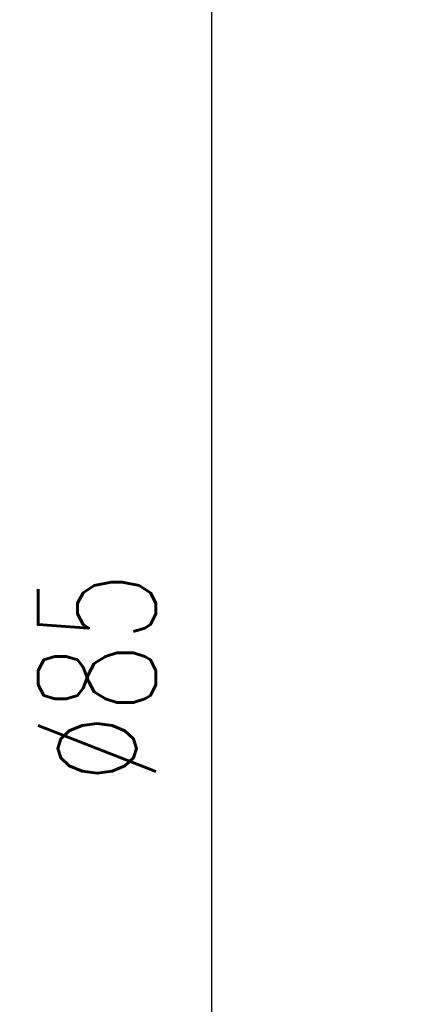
# Model space of a CAD drawing. Header units: inches. Extents: x 22 to 529, y 23 to 401.
# Tile 3 of 40: x 164 to 175, y 98 to 127. Entities that reach past the tile are written whole.
import ezdxf

# ---------------------------------------------------------------- set-up
doc = ezdxf.new("R2010")
doc.units = ezdxf.units.IN
doc.header["$LTSCALE"] = 0.1
doc.layers.add('DIM', color=4, linetype='Continuous')
doc.styles.add('DIM-7', font='SIMPLEX.shx', dxfattribs={"width": 0.7, "bigfont": 'chineset.shx'})
doc.dimstyles.new('CNS', dxfattribs={"dimtxt": 3.5, "dimasz": 2.5, "dimexe": 1, "dimexo": 1.5, "dimgap": 0.09, "dimtad": 0, "dimdsep": 46, "dimtxsty": 'DIM-7', "dimcen": 0.09, "dimclrd": 1, "dimclre": 1, "dimclrt": 4, "dimadec": 0, "dimazin": 0, "dimtfac": 1, "dimtix": 1, "dimtmove": 2, "dimatfit": 3, "dimfxl": 1, "dimtvp": 0.971429, "dimtolj": 1, "dimarcsym": 0})

# ---------------------------------------------------------------- blocks, each defined once
blk = doc.blocks.new('*D7')
at = {"layer": 'DEFPOINTS', "color": 0, "transparency": 16777216}
for p in [(178.802, 150.401), (169.203, 65.401), (178.802, 65.401)]:
    blk.add_point(p, dxfattribs=at)
at = {"layer": 'DIM', "color": 4, "lineweight": -2, "transparency": 16777216}
for p, q in [((177.302, 150.401), (168.203, 150.401)), ((169.203, 147.901), (169.203, 67.901)), ((177.302, 65.401), (168.203, 65.401))]:
    blk.add_line(p, q, dxfattribs=at)
at = {"layer": 'DIM', "color": 4, "transparency": 16777216}
for points in [[(168.786, 147.901), (169.62, 147.901), (169.203, 150.401)], [(168.786, 67.901), (169.62, 67.901), (169.203, 65.401)]]:
    blk.add_solid(points, dxfattribs=at)
at = {"layer": 'DIM', "color": 4, "transparency": 16777216, "insert": (165.803, 107.901), "char_height": 3.5, "attachment_point": 5, "rotation": 90, "style": 'DIM-7'}
blk.add_mtext('\\A1;%%C85', dxfattribs=at)

msp = doc.modelspace()

# ---------------------------------------------------------------- dimensions: what is measured, and where the dimension line sits
at = {"layer": 'DIM'}
dim = msp.add_linear_dim(base=(169.203, 65.401), p1=(178.802, 150.401), p2=(178.802, 65.401), angle=90, text='%%C<>', dimstyle='CNS', override={"dimclrd": 4, "dimclre": 4}, dxfattribs=at)
dim.commit()
dim.dimension.update_dxf_attribs({"geometry": '*D7', "text_midpoint": (165.803, 107.901)})

doc.saveas('drawing.dxf')
